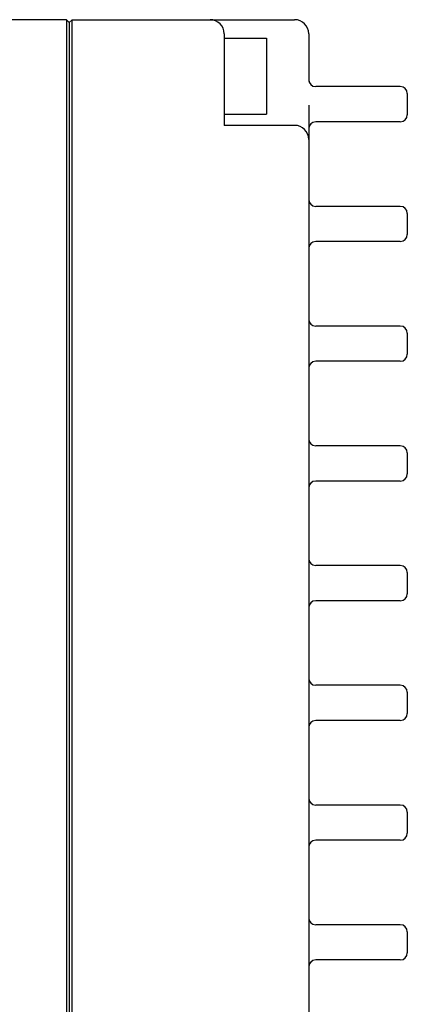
# Model space of a CAD drawing. Header units: millimetres. Extents: x 2650 to 3282, y 1607 to 2049.
# Tile 8 of 12: x 2868 to 2896, y 1697 to 1767. Entities that reach past the tile are written whole.
import ezdxf

# ---------------------------------------------------------------- set-up
doc = ezdxf.new("R2010")
doc.units = ezdxf.units.MM

msp = doc.modelspace()

# ---------------------------------------------------------------- linework, layer by layer
at = {"color": 7, "linetype": 'Continuous'}
for p, q in [((2871.636, 1766.852), (2817.336, 1766.852)), ((2871.836, 1766.652), (2871.636, 1766.852)), ((2871.636, 1766.852), (2871.636, 1686.852)), ((2871.836, 1766.652), (2872.036, 1766.852)), ((2871.836, 1766.652), (2871.836, 1687.052)), ((2872.036, 1766.852), (2887.836, 1766.852)), ((2872.036, 1686.852), (2872.036, 1766.852)), ((2882.836, 1765.852), (2882.836, 1759.352)), ((2888.836, 1765.852), (2888.836, 1762.458)), ((2882.836, 1765.552), (2885.836, 1765.552)), ((2885.836, 1765.552), (2885.836, 1760.152)), ((2895.336, 1762.102), (2889.336, 1762.102)), ((2895.836, 1761.602), (2895.836, 1760.102)), ((2888.836, 1760.79), (2888.836, 1692.913)), ((2882.836, 1760.152), (2885.836, 1760.152)), ((2887.836, 1759.352), (2882.836, 1759.352)), ((2895.336, 1759.602), (2889.336, 1759.602)), ((2895.336, 1753.602), (2889.336, 1753.602)), ((2895.836, 1753.102), (2895.836, 1751.602)), ((2895.336, 1751.102), (2889.336, 1751.102)), ((2895.336, 1745.102), (2889.336, 1745.102)), ((2895.836, 1744.602), (2895.836, 1743.102)), ((2895.336, 1742.602), (2889.336, 1742.602)), ((2895.336, 1736.602), (2889.336, 1736.602)), ((2895.836, 1736.102), (2895.836, 1734.602)), ((2895.336, 1734.102), (2889.336, 1734.102)), ((2895.336, 1728.102), (2889.336, 1728.102)), ((2895.836, 1727.602), (2895.836, 1726.102)), ((2895.336, 1725.602), (2889.336, 1725.602)), ((2895.336, 1719.602), (2889.336, 1719.602)), ((2895.836, 1719.102), (2895.836, 1717.602)), ((2895.336, 1717.102), (2889.336, 1717.102)), ((2895.336, 1711.102), (2889.336, 1711.102)), ((2895.836, 1710.602), (2895.836, 1709.102)), ((2895.336, 1708.602), (2889.336, 1708.602)), ((2895.336, 1702.602), (2889.336, 1702.602)), ((2895.836, 1702.102), (2895.836, 1700.602)), ((2895.336, 1700.102), (2889.336, 1700.102))]:
    msp.add_line(p, q, dxfattribs=at)
for centre, radius, start, end in [((2881.836, 1765.852), 1, 0, 90), ((2887.836, 1765.852), 1, 0, 90), ((2889.336, 1762.602), 0.5, 180, 270), ((2895.336, 1761.602), 0.5, 0, 90), ((2895.336, 1760.102), 0.5, 270, 360), ((2887.836, 1758.352), 1, 0, 90), ((2889.336, 1759.102), 0.5, 90, 180), ((2889.336, 1754.102), 0.5, 180, 270), ((2895.336, 1753.102), 0.5, 0, 90), ((2889.336, 1750.602), 0.5, 90, 180), ((2895.336, 1751.602), 0.5, 270, 360), ((2889.336, 1745.602), 0.5, 180, 270), ((2895.336, 1744.602), 0.5, 0, 90), ((2889.336, 1742.102), 0.5, 90, 180), ((2895.336, 1743.102), 0.5, 270, 360), ((2889.336, 1737.102), 0.5, 180, 270), ((2895.336, 1736.102), 0.5, 0, 90), ((2895.336, 1734.602), 0.5, 270, 360), ((2889.336, 1733.602), 0.5, 90, 180), ((2889.336, 1728.602), 0.5, 180, 270), ((2895.336, 1727.602), 0.5, 0, 90), ((2895.336, 1726.102), 0.5, 270, 360), ((2889.336, 1725.102), 0.5, 90, 180), ((2889.336, 1720.102), 0.5, 180, 270), ((2895.336, 1719.102), 0.5, 0, 90), ((2895.336, 1717.602), 0.5, 270, 360), ((2889.336, 1716.602), 0.5, 90, 180), ((2889.336, 1711.602), 0.5, 180, 270), ((2895.336, 1710.602), 0.5, 0, 90), ((2895.336, 1709.102), 0.5, 270, 360), ((2889.336, 1708.102), 0.5, 90, 180), ((2889.336, 1703.102), 0.5, 180, 270), ((2895.336, 1702.102), 0.5, 0, 90), ((2889.336, 1699.602), 0.5, 90, 180), ((2895.336, 1700.602), 0.5, 270, 360)]:
    msp.add_arc(centre, radius, start, end, dxfattribs=at)

doc.saveas('drawing.dxf')
